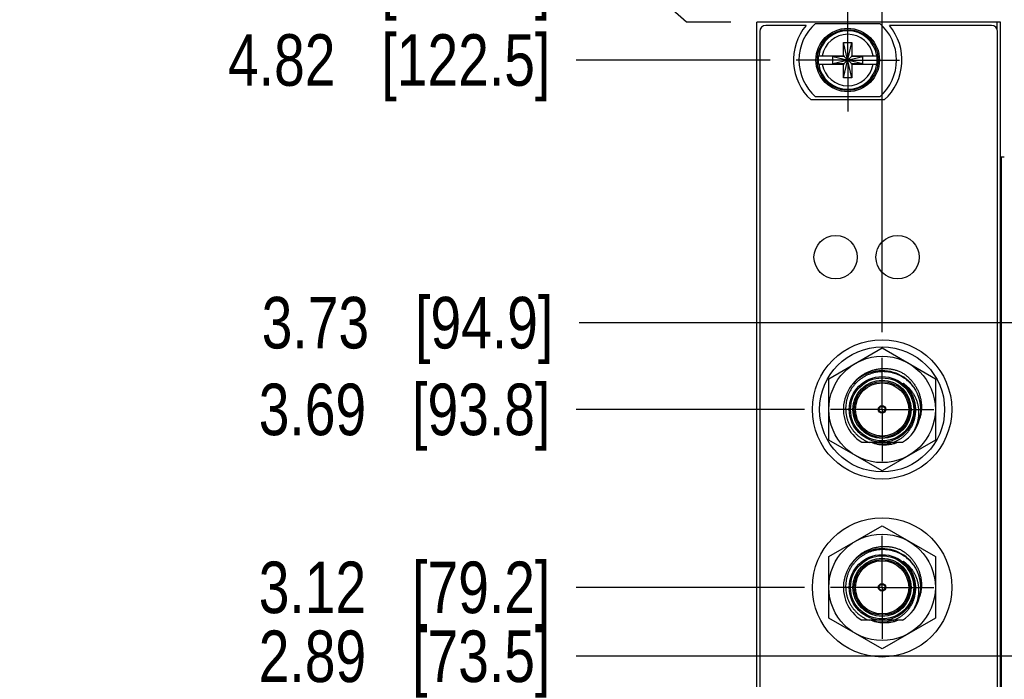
# Model space of a CAD drawing. Header units: inches. Extents: x 0 to 22, y 0 to 17.
# Tile 6 of 59: x 2.2 to 4.6, y 6.4 to 8. Entities that reach past the tile are written whole.
import ezdxf

# ---------------------------------------------------------------- set-up
doc = ezdxf.new("R2010")
doc.units = ezdxf.units.IN
doc.header["$LTSCALE"] = 1.21
doc.header["$MEASUREMENT"] = 0
doc.linetypes.add('CENTER', pattern=[0.6, 0.375, -0.075, 0.075, -0.075])
doc.layers.get('0').update_dxf_attribs({"linetype": 'CONTINUOUS'})
doc.layers.add('02___PRT_ALL_AXES', color=7, linetype='CONTINUOUS')
doc.layers.add('DIMENSIONS', color=7, linetype='CONTINUOUS')
doc.styles.get("Standard").update_dxf_attribs({"font": 'txt', "width": 0.8})
doc.dimstyles.new('DIMSTYLE_1', dxfattribs={"dimtxt": 0.125, "dimasz": 0.18, "dimexe": 0.125, "dimexo": 0.0625, "dimgap": 0.09, "dimtad": 0, "dimtih": 1, "dimtoh": 1, "dimlfac": 1.333333, "dimzin": 4, "dimdsep": 46, "dimtxsty": 'STANDARD', "dimblk": '_FILLED', "dimblk1": '_FILLED', "dimblk2": '_FILLED', "dimcen": 0.09, "dimadec": 0, "dimazin": 0, "dimtp": 0.001, "dimtm": 0.001, "dimtfac": 1, "dimtofl": 0, "dimtmove": 0, "dimatfit": 3, "dimldrblk": '_FILLED', "dimfxl": 1, "dimtolj": 1, "dimtzin": 4, "dimarcsym": 0})

# ---------------------------------------------------------------- blocks, each defined once
blk = doc.blocks.new('*D0')
at = {"layer": 'DIMENSIONS', "color": 2, "linetype": 'CONTINUOUS'}
blk.add_line((3.998, 7.8844), (3.5275, 7.8844), dxfattribs=at)
at = {"layer": 'DIMENSIONS', "color": 2, "linetype": 'CONTINUOUS', "insert": (3.465, 7.9469), "char_height": 0.125, "width": 1.225, "attachment_point": 3, "line_spacing_factor": 0.9}
blk.add_mtext('4.82{\\Ftxt.shx;\\W1.000000;\\H0.125000; }[122.5]', dxfattribs=at)
blk = doc.blocks.new('_FILLED')
at = {"color": 0, "linetype": 'BYBLOCK'}
blk.add_solid([(0, 0), (-1, 0.174), (-1, -0.174)], dxfattribs=at)
blk = doc.blocks.new('*D2')
at = {"layer": 'DIMENSIONS', "color": 2, "linetype": 'CONTINUOUS'}
for p, q in [((3.6783, 8.0799), (3.5275, 8.0799)), ((3.795, 7.9759), (3.6783, 8.0799)), ((3.9025, 7.9759), (3.795, 7.9759))]:
    blk.add_line(p, q, dxfattribs=at)
at = {"layer": 'DIMENSIONS', "color": 2, "linetype": 'CONTINUOUS', "insert": (3.465, 8.1424), "char_height": 0.125, "width": 1.525, "attachment_point": 3, "line_spacing_factor": 0.9}
blk.add_mtext('7X 4.94{\\Ftxt.shx;\\W1.000000;\\H0.125000; }[125.6]', dxfattribs=at)
blk = doc.blocks.new('*D3')
at = {"layer": 'DIMENSIONS', "color": 2, "linetype": 'CONTINUOUS'}
blk.add_line((4.0812, 7.0376), (3.5275, 7.0376), dxfattribs=at)
at = {"layer": 'DIMENSIONS', "color": 2, "linetype": 'CONTINUOUS', "insert": (3.465, 7.1001), "char_height": 0.125, "width": 1.125, "attachment_point": 3, "line_spacing_factor": 0.9}
blk.add_mtext('3.69{\\Ftxt.shx;\\W1.000000;\\H0.125000; }[93.8]', dxfattribs=at)
blk = doc.blocks.new('*D4')
at = {"layer": 'DIMENSIONS', "color": 2, "linetype": 'CONTINUOUS'}
blk.add_line((4.0812, 6.6063), (3.5275, 6.6063), dxfattribs=at)
at = {"layer": 'DIMENSIONS', "color": 2, "linetype": 'CONTINUOUS', "insert": (3.465, 6.6688), "char_height": 0.125, "width": 1.125, "attachment_point": 3, "line_spacing_factor": 0.9}
blk.add_mtext('3.12{\\Ftxt.shx;\\W1.000000;\\H0.125000; }[79.2]', dxfattribs=at)
blk = doc.blocks.new('*D5')
at = {"layer": 'DIMENSIONS', "color": 2, "linetype": 'CONTINUOUS'}
blk.add_line((4.6194, 6.4393), (3.5275, 6.4393), dxfattribs=at)
at = {"layer": 'DIMENSIONS', "color": 2, "linetype": 'CONTINUOUS', "insert": (3.465, 6.5018), "char_height": 0.125, "width": 1.125, "attachment_point": 3, "line_spacing_factor": 0.9}
blk.add_mtext('2.89{\\Ftxt.shx;\\W1.000000;\\H0.125000; }[73.5]', dxfattribs=at)
blk = doc.blocks.new('*D12')
at = {"layer": 'DIMENSIONS', "color": 2, "linetype": 'CONTINUOUS'}
for p, q in [((4.612, 7.2478), (3.5347, 7.2478)), ((4.7595, 7.0695), (4.612, 7.2478)), ((5.2733, 7.0695), (4.7595, 7.0695))]:
    blk.add_line(p, q, dxfattribs=at)
at = {"layer": 'DIMENSIONS', "color": 2, "linetype": 'CONTINUOUS', "insert": (3.4722, 7.3103), "char_height": 0.125, "width": 1.125, "attachment_point": 3, "line_spacing_factor": 0.9}
blk.add_mtext('3.73{\\Ftxt.shx;\\W1.000000;\\H0.125000; }[94.9]', dxfattribs=at)
blk = doc.blocks.new('*D23')
at = {"layer": 'DIMENSIONS', "color": 2, "linetype": 'CONTINUOUS'}
for p, q in [((4.4132, 8.2202), (4.4132, 8.4134)), ((4.2688, 8.0987), (4.4132, 8.2202)), ((4.2688, 7.2252), (4.2688, 8.0987))]:
    blk.add_line(p, q, dxfattribs=at)
at = {"layer": 'DIMENSIONS', "color": 2, "linetype": 'CONTINUOUS', "insert": (4.3507, 8.4759), "char_height": 0.125, "width": 1.225, "attachment_point": 1, "rotation": 90, "line_spacing_factor": 0.9}
blk.add_mtext('4X .11{\\Ftxt.shx;\\W1.000000;\\H0.125000; }[2.8]', dxfattribs=at)
blk = doc.blocks.new('*D26')
at = {"layer": 'DIMENSIONS', "color": 2, "linetype": 'CONTINUOUS'}
for p, q in [((5.6242, 8.2454), (5.6242, 8.4134)), ((5.4609, 8.1029), (5.6242, 8.2454)), ((5.4609, 7.2571), (5.4609, 8.1029))]:
    blk.add_line(p, q, dxfattribs=at)
at = {"layer": 'DIMENSIONS', "color": 2, "linetype": 'CONTINUOUS', "insert": (5.5617, 8.4759), "char_height": 0.125, "width": 1.125, "attachment_point": 1, "rotation": 90, "line_spacing_factor": 0.9}
blk.add_mtext('1.70{\\Ftxt.shx;\\W1.000000;\\H0.125000; }[43.2]', dxfattribs=at)
blk = doc.blocks.new('*D34')
at = {"layer": 'DIMENSIONS', "color": 2, "linetype": 'CONTINUOUS'}
blk.add_line((7.559, 7.2874), (7.559, 8.3846), dxfattribs=at)
at = {"layer": 'DIMENSIONS', "color": 2, "linetype": 'CONTINUOUS', "insert": (7.4965, 8.4471), "char_height": 0.125, "width": 1.525, "attachment_point": 1, "rotation": 90, "line_spacing_factor": 0.9}
blk.add_mtext('2X 4.50{\\Ftxt.shx;\\W1.000000;\\H0.125000; }[114.2]', dxfattribs=at)
blk = doc.blocks.new('*D39')
at = {"layer": 'DIMENSIONS', "color": 2, "linetype": 'CONTINUOUS'}
blk.add_line((8.156, 8.0384), (8.156, 8.3846), dxfattribs=at)
at = {"layer": 'DIMENSIONS', "color": 2, "linetype": 'CONTINUOUS', "insert": (8.0935, 8.4471), "char_height": 0.125, "width": 1.225, "attachment_point": 1, "rotation": 90, "line_spacing_factor": 0.9}
blk.add_mtext('5.29{\\Ftxt.shx;\\W1.000000;\\H0.125000; }[134.5]', dxfattribs=at)

msp = doc.modelspace()

# ---------------------------------------------------------------- linework, layer by layer
at = {"color": 7, "linetype": 'CONTINUOUS'}
for p, q in [((3.965, 4.1224), (3.965, 7.9759)), ((4.556, 7.9759), (3.965, 7.9759)), ((4.0847, 7.9684), (3.9875, 7.9684)), ((4.1077, 7.9732), (4.2633, 7.9732)), ((4.5335, 7.9684), (4.2864, 7.9684)), ((4.556, 4.1224), (4.556, 7.9759)), ((3.9725, 7.9534), (3.9725, 4.9009)), ((4.5485, 4.9009), (4.5485, 7.9534)), ((4.1752, 7.8415), (4.1959, 7.9272)), ((4.1752, 7.8947), (4.1752, 7.9272)), ((4.1959, 7.8415), (4.1752, 7.9272)), ((4.1752, 7.9272), (4.1959, 7.9272)), ((4.1959, 7.9272), (4.1959, 7.8947)), ((4.1145, 7.8947), (4.1767, 7.8947)), ((4.1145, 7.874), (4.1767, 7.874)), ((4.1491, 7.8756), (4.1491, 7.8931)), ((4.1491, 7.8931), (4.2219, 7.8756)), ((4.1767, 7.8931), (4.1491, 7.8931)), ((4.1491, 7.8756), (4.2219, 7.8931)), ((4.1491, 7.8756), (4.1767, 7.8756)), ((4.1752, 7.8415), (4.1752, 7.874)), ((4.1767, 7.8947), (4.1767, 7.8931)), ((4.1767, 7.8756), (4.1943, 7.8931)), ((4.1943, 7.8756), (4.1767, 7.8931)), ((4.1767, 7.874), (4.1767, 7.8756)), ((4.1943, 7.8947), (4.1943, 7.8931)), ((4.1943, 7.8947), (4.2565, 7.8947)), ((4.2219, 7.8931), (4.1943, 7.8931)), ((4.1943, 7.874), (4.1943, 7.8756)), ((4.1943, 7.8756), (4.2219, 7.8756)), ((4.1943, 7.874), (4.2565, 7.874)), ((4.1959, 7.874), (4.1959, 7.8415)), ((4.2219, 7.8756), (4.2219, 7.8931)), ((4.1959, 7.8415), (4.1752, 7.8415)), ((4.2742, 7.7876), (4.0968, 7.7876)), ((4.2633, 7.7955), (4.1077, 7.7955)), ((4.556, 7.6496), (4.5647, 7.6496)), ((4.1398, 7.1121), (4.2688, 7.1865)), ((4.2688, 7.1865), (4.3978, 7.1121)), ((4.1398, 6.9631), (4.1398, 7.1121)), ((4.3978, 7.1121), (4.3978, 6.9631)), ((4.3597, 7.0147), (4.3597, 7.0146)), ((4.2688, 6.8886), (4.1398, 6.9631)), ((4.3181, 6.9578), (4.2195, 6.9578)), ((4.3978, 6.9631), (4.2688, 6.8886)), ((4.1398, 6.6808), (4.2688, 6.7553)), ((4.2688, 6.7553), (4.3978, 6.6808)), ((4.1398, 6.5319), (4.1398, 6.6808)), ((4.3978, 6.6808), (4.3978, 6.5319)), ((4.3597, 6.5835), (4.3597, 6.5834)), ((4.2688, 6.4574), (4.1398, 6.5319)), ((4.3181, 6.5266), (4.2195, 6.5266)), ((4.3978, 6.5319), (4.2688, 6.4574))]:
    msp.add_line(p, q, dxfattribs=at)
at = {"color": 9, "linetype": 'CONTINUOUS'}
for p, q in [((4.547, 7.9759), (4.547, 7.9599)), ((4.5582, 4.6496), (4.5582, 7.6496))]:
    msp.add_line(p, q, dxfattribs=at)
at = {"color": 7, "linetype": 'CONTINUOUS'}
for centre, radius in [((4.1855, 7.8844), 0.0769), ((4.1855, 7.8844), 0.0735), ((4.1563, 7.4065), 0.0525), ((4.3063, 7.4065), 0.0525), ((4.2688, 7.0376), 0.1688), ((4.2688, 7.0376), 0.1515), ((4.2688, 7.0376), 0.129), ((4.2688, 7.0376), 0.0795), ((4.2688, 7.0376), 0.0675), ((4.2688, 7.0376), 0.009), ((4.2688, 7.0376), 0.0075), ((4.2688, 6.6063), 0.1688), ((4.2688, 6.6063), 0.129), ((4.2688, 6.6063), 0.0795), ((4.2688, 6.6063), 0.0675), ((4.2688, 6.6063), 0.009), ((4.2688, 6.6063), 0.0075)]:
    msp.add_circle(centre, radius, dxfattribs=at)
at = {"color": 9, "linetype": 'CONTINUOUS'}
for centre, radius in [((4.2688, 7.0376), 0.0765), ((4.2688, 7.0376), 0.0705), ((4.2688, 7.0376), 0.0645), ((4.2688, 6.6063), 0.0765), ((4.2688, 6.6063), 0.0705), ((4.2688, 6.6063), 0.0645)]:
    msp.add_circle(centre, radius, dxfattribs=at)
at = {"color": 7, "linetype": 'CONTINUOUS'}
for centre, radius, start, end in [((3.9875, 7.9534), 0.015, 90, 180), ((4.1855, 7.8844), 0.1313, 140.2082, 227.4886), ((4.1855, 7.8844), 0.1181, 131.203, 228.797), ((4.1855, 7.8844), 0.1181, 311.203, 48.797), ((4.1855, 7.8844), 0.1313, 312.5114, 39.7918), ((4.5335, 7.9534), 0.015, 0, 90), ((4.1855, 7.8844), 0.0717, 171.7166, 188.2834), ((4.1855, 7.8844), 0.0717, 351.7166, 8.2834), ((4.2688, 7.0376), 0.0938, 29.814, 238.277), ((4.2688, 7.0376), 0.0938, 301.723, 29.4671), ((4.2688, 7.0376), 0.0836, 252.4753, 287.5247), ((4.2688, 6.6063), 0.0938, 29.814, 238.277), ((4.2688, 6.6063), 0.0938, 301.723, 29.4671), ((4.2688, 6.6063), 0.0836, 252.4753, 287.5247)]:
    msp.add_arc(centre, radius, start, end, dxfattribs=at)
at = {"color": 9, "linetype": 'CONTINUOUS'}
for centre, radius, start, end in [((4.1855, 7.8844), 0.071, 8.3637, 171.6363), ((4.1855, 7.8844), 0.0624, 9.5336, 170.4664), ((4.1855, 7.8844), 0.071, 188.3637, 351.6363), ((4.1855, 7.8844), 0.0624, 189.5336, 350.4664), ((4.2688, 7.0376), 0.0814, 5.2722, 50.038), ((4.2688, 6.6063), 0.0814, 5.2722, 50.038)]:
    msp.add_arc(centre, radius, start, end, dxfattribs=at)
at = {"color": 7, "linetype": 'CONTINUOUS'}
for points, knots in [([(4.1943, 7.0945), (4.1951, 7.0957), (4.1967, 7.098), (4.1993, 7.1013), (4.202, 7.1045), (4.2058, 7.1086), (4.2108, 7.1134), (4.2163, 7.1177), (4.2209, 7.1209), (4.2245, 7.1231), (4.2281, 7.1252), (4.2331, 7.1277), (4.2395, 7.1305), (4.2475, 7.1331), (4.2556, 7.1351), (4.2625, 7.1361), (4.2681, 7.1366), (4.2723, 7.1368), (4.2765, 7.1368), (4.2821, 7.1366), (4.289, 7.1358), (4.2959, 7.1345), (4.3013, 7.1331), (4.3053, 7.1319), (4.3093, 7.1306), (4.3119, 7.1295), (4.3132, 7.129)], [0, 0, 0, 0, 0.031253, 0.062507, 0.09376, 0.125014, 0.187506, 0.249998, 0.281251, 0.312505, 0.343758, 0.375012, 0.437504, 0.499997, 0.56249, 0.624983, 0.656237, 0.68749, 0.718744, 0.749998, 0.812491, 0.874985, 0.906239, 0.937492, 0.968746, 1, 1, 1, 1]), ([(4.2688, 7.1291), (4.2675, 7.1291), (4.265, 7.129), (4.2611, 7.1287), (4.2573, 7.1282), (4.2523, 7.1273), (4.2461, 7.1258), (4.24, 7.1238), (4.2353, 7.1219), (4.2318, 7.1204), (4.2283, 7.1186), (4.2239, 7.1162), (4.2185, 7.1127), (4.2124, 7.108), (4.2068, 7.1029), (4.2016, 7.0972), (4.1969, 7.0912), (4.1927, 7.0847), (4.1891, 7.0779), (4.1861, 7.0709), (4.1837, 7.0636), (4.182, 7.0561), (4.1809, 7.0485), (4.1804, 7.0409), (4.1807, 7.0332), (4.1815, 7.0256), (4.1831, 7.0181), (4.1853, 7.0107), (4.1881, 7.0036), (4.1916, 6.9968), (4.1956, 6.9902), (4.1995, 6.9851), (4.2028, 6.9813), (4.2054, 6.9785), (4.2082, 6.9758), (4.212, 6.9724), (4.217, 6.9684), (4.2224, 6.965), (4.2268, 6.9625), (4.2303, 6.9608), (4.2338, 6.9592), (4.2361, 6.9583), (4.2373, 6.9578)], [0, 0, 0, 0, 0.015628, 0.031256, 0.046884, 0.062512, 0.093761, 0.12501, 0.140638, 0.156266, 0.171894, 0.187522, 0.218771, 0.25002, 0.281269, 0.312517, 0.343766, 0.375014, 0.406263, 0.437511, 0.468759, 0.500008, 0.531256, 0.562504, 0.593752, 0.625, 0.656248, 0.687496, 0.718743, 0.749991, 0.781238, 0.812486, 0.828113, 0.843741, 0.859368, 0.874996, 0.906243, 0.93749, 0.953118, 0.968745, 0.984373, 1, 1, 1, 1]), ([(4.3504, 7.0837), (4.3494, 7.0855), (4.3477, 7.088), (4.3453, 7.0914), (4.3429, 7.0946), (4.3396, 7.0985), (4.3353, 7.1029), (4.3308, 7.107), (4.326, 7.1109), (4.321, 7.1144), (4.3158, 7.1175), (4.3103, 7.1203), (4.3047, 7.1228), (4.2999, 7.1245), (4.296, 7.1257), (4.2921, 7.1267), (4.2871, 7.1278), (4.282, 7.1285), (4.278, 7.1289), (4.2739, 7.1291), (4.2708, 7.1292), (4.2688, 7.1291)], [0, 0, 0, 0, 0.062499, 0.093753, 0.125006, 0.187505, 0.250004, 0.312502, 0.375001, 0.4375, 0.499998, 0.562496, 0.624995, 0.687493, 0.718746, 0.75, 0.812498, 0.874996, 0.906249, 0.937502, 1, 1, 1, 1]), ([(4.3132, 7.129), (4.3144, 7.1283), (4.3168, 7.1269), (4.3203, 7.1247), (4.3237, 7.1223), (4.3281, 7.1189), (4.3334, 7.1143), (4.3383, 7.1093), (4.3419, 7.1051), (4.3445, 7.1018), (4.3469, 7.0984), (4.35, 7.0938), (4.3534, 7.0877), (4.3569, 7.0802), (4.3598, 7.0723), (4.3616, 7.0656), (4.3627, 7.0601), (4.3633, 7.056), (4.3638, 7.0518), (4.3642, 7.0463), (4.3642, 7.0393), (4.3636, 7.0324), (4.3627, 7.0269), (4.3619, 7.0228), (4.3609, 7.0187), (4.3601, 7.0161), (4.3597, 7.0147)], [0, 0, 0, 0, 0.031253, 0.062507, 0.093761, 0.125015, 0.187509, 0.250002, 0.281256, 0.312509, 0.343763, 0.375017, 0.43751, 0.500003, 0.562496, 0.624988, 0.656242, 0.687495, 0.718749, 0.750002, 0.812494, 0.874986, 0.90624, 0.937493, 0.968747, 1, 1, 1, 1]), ([(4.3301, 7.09), (4.3296, 7.0906), (4.3289, 7.0914), (4.328, 7.0924), (4.3273, 7.0932), (4.3266, 7.094), (4.3258, 7.0947), (4.3251, 7.0955), (4.3245, 7.0961), (4.324, 7.0966), (4.3236, 7.0969), (4.3232, 7.0973), (4.3228, 7.0977), (4.3224, 7.098), (4.3221, 7.0983), (4.3219, 7.0986), (4.3217, 7.0987), (4.3215, 7.0989), (4.3213, 7.0991), (4.3211, 7.0993), (4.3209, 7.0995), (4.3207, 7.0996), (4.3205, 7.0998), (4.3204, 7.0999), (4.3203, 7.1), (4.3202, 7.1001), (4.3201, 7.1002), (4.32, 7.1003), (4.32, 7.1004), (4.3199, 7.1004), (4.3199, 7.1005), (4.3198, 7.1005), (4.3198, 7.1006), (4.3197, 7.1006), (4.3197, 7.1007), (4.3197, 7.1007), (4.3197, 7.1007), (4.3196, 7.1007), (4.3196, 7.1008), (4.3196, 7.1008), (4.3196, 7.1008), (4.3196, 7.1008), (4.3196, 7.1008), (4.3196, 7.1008), (4.3196, 7.1008), (4.3196, 7.1008), (4.3196, 7.1009), (4.3196, 7.1009), (4.3197, 7.1009), (4.3197, 7.1008), (4.3197, 7.1008), (4.3198, 7.1008), (4.3198, 7.1008), (4.3198, 7.1008), (4.3198, 7.1008), (4.3199, 7.1008), (4.3199, 7.1007), (4.32, 7.1007), (4.32, 7.1007), (4.3201, 7.1006), (4.3202, 7.1006), (4.3203, 7.1005), (4.3204, 7.1004), (4.3205, 7.1004), (4.3207, 7.1003), (4.3208, 7.1002), (4.3209, 7.1001), (4.321, 7.1001), (4.3211, 7.1)], [0, 0, 0, 0, 0.125509, 0.188264, 0.251019, 0.313773, 0.376525, 0.439276, 0.502024, 0.533397, 0.564768, 0.596138, 0.627506, 0.658871, 0.690233, 0.705912, 0.72159, 0.737265, 0.752939, 0.76861, 0.784277, 0.799939, 0.815595, 0.823419, 0.83124, 0.839058, 0.84687, 0.854676, 0.862472, 0.866365, 0.870253, 0.874135, 0.878008, 0.881869, 0.88571, 0.88762, 0.889517, 0.891396, 0.893244, 0.89415, 0.895035, 0.89589, 0.896696, 0.897433, 0.897784, 0.898132, 0.898862, 0.899656, 0.901368, 0.90317, 0.905015, 0.906885, 0.908771, 0.910669, 0.912575, 0.914487, 0.918326, 0.922178, 0.92604, 0.929909, 0.937663, 0.945431, 0.95321, 0.960997, 0.968789, 0.976587, 0.984388, 1, 1, 1, 1]), ([(4.3211, 7.1), (4.3223, 7.0992), (4.3246, 7.0975), (4.3279, 7.0948), (4.3312, 7.0919), (4.3342, 7.0889), (4.3371, 7.0856), (4.3398, 7.0823), (4.3423, 7.0788), (4.3447, 7.0752), (4.3469, 7.0715), (4.3488, 7.0676), (4.3506, 7.0637), (4.3522, 7.0597), (4.3536, 7.0556), (4.3551, 7.0501), (4.3566, 7.043), (4.3573, 7.0358), (4.3574, 7.0301), (4.3574, 7.0258), (4.3571, 7.0215), (4.3566, 7.0172), (4.3558, 7.0129), (4.3546, 7.0073), (4.3526, 7.0004), (4.3499, 6.9937), (4.3474, 6.9885), (4.3454, 6.9847), (4.3431, 6.981), (4.3415, 6.9786), (4.3407, 6.9775)], [0, 0, 0, 0, 0.031234, 0.062469, 0.093705, 0.124943, 0.156182, 0.187423, 0.218665, 0.249908, 0.281152, 0.312398, 0.343645, 0.374893, 0.406142, 0.437392, 0.499877, 0.562367, 0.593622, 0.624879, 0.656137, 0.687396, 0.718655, 0.749916, 0.812423, 0.874933, 0.906199, 0.937465, 0.968732, 1, 1, 1, 1]), ([(4.3499, 7.0449), (4.3497, 7.0469), (4.349, 7.0511), (4.3476, 7.0572), (4.3461, 7.0622), (4.3446, 7.0661), (4.343, 7.0699), (4.3407, 7.0746), (4.3381, 7.0791), (4.3358, 7.0826), (4.334, 7.0852), (4.3321, 7.0876), (4.3308, 7.0893), (4.3301, 7.09)], [0, 0, 0, 0, 0.124976, 0.249959, 0.374948, 0.437456, 0.499965, 0.624961, 0.749958, 0.812468, 0.874978, 0.937489, 1, 1, 1, 1]), ([(4.2959, 6.9578), (4.297, 6.9582), (4.2991, 6.9591), (4.3023, 6.9605), (4.3054, 6.962), (4.3095, 6.9642), (4.3143, 6.9672), (4.3189, 6.9707), (4.3225, 6.9736), (4.325, 6.976), (4.3274, 6.9784), (4.3305, 6.9818), (4.3342, 6.9863), (4.3381, 6.992), (4.3415, 6.998), (4.3439, 7.0032), (4.3455, 7.0075), (4.3466, 7.0108), (4.3476, 7.0141), (4.3487, 7.0186), (4.3498, 7.0242), (4.3503, 7.0299), (4.3505, 7.0345), (4.3504, 7.038), (4.3502, 7.0414), (4.35, 7.0437), (4.3499, 7.0449)], [0, 0, 0, 0, 0.031253, 0.062508, 0.093761, 0.125015, 0.187509, 0.250003, 0.281256, 0.31251, 0.343764, 0.375017, 0.43751, 0.500004, 0.562497, 0.62499, 0.656243, 0.687496, 0.71875, 0.750003, 0.812495, 0.874988, 0.906241, 0.937494, 0.968747, 1, 1, 1, 1]), ([(4.3077, 6.9578), (4.3064, 6.9573), (4.3038, 6.9563), (4.2997, 6.955), (4.2957, 6.9538), (4.2915, 6.9529), (4.2873, 6.9522), (4.2831, 6.9516), (4.2789, 6.9513), (4.2746, 6.9512), (4.2704, 6.9513), (4.2661, 6.9516), (4.2619, 6.9521), (4.2578, 6.9529), (4.2536, 6.9538), (4.2495, 6.9549), (4.2455, 6.9563), (4.2428, 6.9573), (4.2415, 6.9578)], [0, 0, 0, 0, 0.0625, 0.125, 0.187501, 0.250001, 0.312501, 0.375001, 0.437501, 0.500001, 0.562501, 0.625001, 0.687501, 0.750001, 0.812501, 0.875, 0.9375, 1, 1, 1, 1]), ([(4.1943, 6.6633), (4.1951, 6.6644), (4.1967, 6.6667), (4.1993, 6.67), (4.202, 6.6732), (4.2058, 6.6773), (4.2108, 6.6821), (4.2163, 6.6865), (4.2209, 6.6896), (4.2245, 6.6919), (4.2281, 6.6939), (4.2331, 6.6965), (4.2395, 6.6992), (4.2475, 6.7019), (4.2556, 6.7038), (4.2625, 6.7049), (4.2681, 6.7053), (4.2723, 6.7055), (4.2765, 6.7055), (4.2821, 6.7053), (4.289, 6.7046), (4.2959, 6.7033), (4.3013, 6.7019), (4.3053, 6.7007), (4.3093, 6.6993), (4.3119, 6.6983), (4.3132, 6.6978)], [0, 0, 0, 0, 0.031253, 0.062507, 0.09376, 0.125014, 0.187506, 0.249998, 0.281251, 0.312505, 0.343758, 0.375012, 0.437504, 0.499997, 0.56249, 0.624983, 0.656237, 0.68749, 0.718744, 0.749998, 0.812491, 0.874985, 0.906239, 0.937492, 0.968746, 1, 1, 1, 1]), ([(4.2688, 6.6979), (4.2675, 6.6978), (4.265, 6.6977), (4.2611, 6.6974), (4.2573, 6.6969), (4.2523, 6.6961), (4.2461, 6.6946), (4.24, 6.6926), (4.2353, 6.6907), (4.2318, 6.6891), (4.2283, 6.6874), (4.2239, 6.6849), (4.2185, 6.6815), (4.2124, 6.6768), (4.2068, 6.6716), (4.2016, 6.666), (4.1969, 6.6599), (4.1927, 6.6535), (4.1891, 6.6467), (4.1861, 6.6396), (4.1837, 6.6324), (4.182, 6.6249), (4.1809, 6.6173), (4.1804, 6.6096), (4.1807, 6.602), (4.1815, 6.5944), (4.1831, 6.5868), (4.1853, 6.5795), (4.1881, 6.5724), (4.1916, 6.5655), (4.1956, 6.559), (4.1995, 6.5539), (4.2028, 6.55), (4.2054, 6.5472), (4.2082, 6.5445), (4.212, 6.5411), (4.217, 6.5372), (4.2224, 6.5337), (4.2268, 6.5312), (4.2303, 6.5295), (4.2338, 6.528), (4.2361, 6.527), (4.2373, 6.5266)], [0, 0, 0, 0, 0.015628, 0.031256, 0.046884, 0.062512, 0.093761, 0.12501, 0.140638, 0.156266, 0.171894, 0.187522, 0.218771, 0.25002, 0.281269, 0.312517, 0.343766, 0.375014, 0.406263, 0.437511, 0.468759, 0.500008, 0.531256, 0.562504, 0.593752, 0.625, 0.656248, 0.687496, 0.718743, 0.749991, 0.781238, 0.812486, 0.828113, 0.843741, 0.859368, 0.874996, 0.906243, 0.93749, 0.953118, 0.968745, 0.984373, 1, 1, 1, 1]), ([(4.3504, 6.6525), (4.3494, 6.6542), (4.3477, 6.6568), (4.3453, 6.6601), (4.3429, 6.6634), (4.3396, 6.6673), (4.3353, 6.6717), (4.3308, 6.6758), (4.326, 6.6796), (4.321, 6.6831), (4.3158, 6.6863), (4.3103, 6.6891), (4.3047, 6.6915), (4.2999, 6.6932), (4.296, 6.6944), (4.2921, 6.6955), (4.2871, 6.6965), (4.282, 6.6973), (4.278, 6.6976), (4.2739, 6.6979), (4.2708, 6.6979), (4.2688, 6.6979)], [0, 0, 0, 0, 0.062499, 0.093753, 0.125006, 0.187505, 0.250004, 0.312502, 0.375001, 0.4375, 0.499998, 0.562496, 0.624995, 0.687493, 0.718746, 0.75, 0.812498, 0.874996, 0.906249, 0.937502, 1, 1, 1, 1]), ([(4.3132, 6.6978), (4.3144, 6.6971), (4.3168, 6.6957), (4.3203, 6.6934), (4.3237, 6.691), (4.3281, 6.6876), (4.3334, 6.6831), (4.3383, 6.6781), (4.3419, 6.6739), (4.3445, 6.6706), (4.3469, 6.6672), (4.35, 6.6625), (4.3534, 6.6565), (4.3569, 6.6489), (4.3598, 6.6411), (4.3616, 6.6343), (4.3627, 6.6289), (4.3633, 6.6247), (4.3638, 6.6206), (4.3642, 6.615), (4.3642, 6.6081), (4.3636, 6.6011), (4.3627, 6.5956), (4.3619, 6.5915), (4.3609, 6.5875), (4.3601, 6.5848), (4.3597, 6.5835)], [0, 0, 0, 0, 0.031253, 0.062507, 0.093761, 0.125015, 0.187509, 0.250002, 0.281256, 0.312509, 0.343763, 0.375017, 0.43751, 0.500003, 0.562496, 0.624988, 0.656242, 0.687495, 0.718749, 0.750002, 0.812494, 0.874986, 0.90624, 0.937493, 0.968747, 1, 1, 1, 1]), ([(4.3301, 6.6588), (4.3296, 6.6593), (4.3289, 6.6601), (4.328, 6.6612), (4.3273, 6.6619), (4.3266, 6.6627), (4.3258, 6.6635), (4.3251, 6.6642), (4.3245, 6.6648), (4.324, 6.6653), (4.3236, 6.6657), (4.3232, 6.666), (4.3228, 6.6664), (4.3224, 6.6668), (4.3221, 6.6671), (4.3219, 6.6673), (4.3217, 6.6675), (4.3215, 6.6677), (4.3213, 6.6679), (4.3211, 6.668), (4.3209, 6.6682), (4.3207, 6.6684), (4.3205, 6.6685), (4.3204, 6.6687), (4.3203, 6.6688), (4.3202, 6.6688), (4.3201, 6.6689), (4.32, 6.669), (4.32, 6.6691), (4.3199, 6.6692), (4.3199, 6.6692), (4.3198, 6.6693), (4.3198, 6.6693), (4.3197, 6.6694), (4.3197, 6.6694), (4.3197, 6.6694), (4.3197, 6.6695), (4.3196, 6.6695), (4.3196, 6.6695), (4.3196, 6.6695), (4.3196, 6.6695), (4.3196, 6.6696), (4.3196, 6.6696), (4.3196, 6.6696), (4.3196, 6.6696), (4.3196, 6.6696), (4.3196, 6.6696), (4.3196, 6.6696), (4.3197, 6.6696), (4.3197, 6.6696), (4.3197, 6.6696), (4.3198, 6.6696), (4.3198, 6.6696), (4.3198, 6.6695), (4.3198, 6.6695), (4.3199, 6.6695), (4.3199, 6.6695), (4.32, 6.6695), (4.32, 6.6694), (4.3201, 6.6694), (4.3202, 6.6693), (4.3203, 6.6693), (4.3204, 6.6692), (4.3205, 6.6691), (4.3207, 6.6691), (4.3208, 6.669), (4.3209, 6.6689), (4.321, 6.6688), (4.3211, 6.6688)], [0, 0, 0, 0, 0.125509, 0.188264, 0.251019, 0.313773, 0.376525, 0.439276, 0.502024, 0.533397, 0.564768, 0.596138, 0.627506, 0.658871, 0.690233, 0.705912, 0.72159, 0.737265, 0.752939, 0.76861, 0.784277, 0.799939, 0.815595, 0.823419, 0.83124, 0.839058, 0.84687, 0.854676, 0.862472, 0.866365, 0.870253, 0.874135, 0.878008, 0.881869, 0.88571, 0.88762, 0.889517, 0.891396, 0.893244, 0.89415, 0.895035, 0.89589, 0.896696, 0.897433, 0.897784, 0.898132, 0.898862, 0.899656, 0.901368, 0.90317, 0.905015, 0.906885, 0.908771, 0.910669, 0.912575, 0.914487, 0.918326, 0.922178, 0.92604, 0.929909, 0.937663, 0.945431, 0.95321, 0.960997, 0.968789, 0.976587, 0.984388, 1, 1, 1, 1]), ([(4.3211, 6.6688), (4.3223, 6.6679), (4.3246, 6.6663), (4.3279, 6.6635), (4.3312, 6.6607), (4.3342, 6.6576), (4.3371, 6.6544), (4.3398, 6.651), (4.3423, 6.6476), (4.3447, 6.6439), (4.3469, 6.6402), (4.3488, 6.6364), (4.3506, 6.6324), (4.3522, 6.6284), (4.3536, 6.6243), (4.3551, 6.6188), (4.3566, 6.6117), (4.3573, 6.6046), (4.3574, 6.5988), (4.3574, 6.5945), (4.3571, 6.5902), (4.3566, 6.5859), (4.3558, 6.5817), (4.3546, 6.576), (4.3526, 6.5691), (4.3499, 6.5624), (4.3474, 6.5573), (4.3454, 6.5535), (4.3431, 6.5498), (4.3415, 6.5474), (4.3407, 6.5462)], [0, 0, 0, 0, 0.031234, 0.062469, 0.093705, 0.124943, 0.156182, 0.187423, 0.218665, 0.249908, 0.281152, 0.312398, 0.343645, 0.374893, 0.406142, 0.437392, 0.499877, 0.562367, 0.593622, 0.624879, 0.656137, 0.687396, 0.718655, 0.749916, 0.812423, 0.874933, 0.906199, 0.937465, 0.968732, 1, 1, 1, 1]), ([(4.3499, 6.6136), (4.3497, 6.6157), (4.349, 6.6198), (4.3476, 6.6259), (4.3461, 6.6309), (4.3446, 6.6348), (4.343, 6.6387), (4.3407, 6.6434), (4.3381, 6.6479), (4.3358, 6.6514), (4.334, 6.6539), (4.3321, 6.6564), (4.3308, 6.658), (4.3301, 6.6588)], [0, 0, 0, 0, 0.124976, 0.249959, 0.374948, 0.437456, 0.499965, 0.624961, 0.749958, 0.812468, 0.874978, 0.937489, 1, 1, 1, 1]), ([(4.2959, 6.5266), (4.297, 6.527), (4.2991, 6.5278), (4.3023, 6.5292), (4.3054, 6.5307), (4.3095, 6.5329), (4.3143, 6.536), (4.3189, 6.5394), (4.3225, 6.5424), (4.325, 6.5447), (4.3274, 6.5472), (4.3305, 6.5506), (4.3342, 6.555), (4.3381, 6.5607), (4.3415, 6.5667), (4.3439, 6.572), (4.3455, 6.5763), (4.3466, 6.5795), (4.3476, 6.5828), (4.3487, 6.5873), (4.3498, 6.593), (4.3503, 6.5987), (4.3505, 6.6033), (4.3504, 6.6067), (4.3502, 6.6102), (4.35, 6.6125), (4.3499, 6.6136)], [0, 0, 0, 0, 0.031253, 0.062508, 0.093761, 0.125015, 0.187509, 0.250003, 0.281256, 0.31251, 0.343764, 0.375017, 0.43751, 0.500004, 0.562497, 0.62499, 0.656243, 0.687496, 0.71875, 0.750003, 0.812495, 0.874988, 0.906241, 0.937494, 0.968747, 1, 1, 1, 1]), ([(4.3077, 6.5266), (4.3064, 6.526), (4.3038, 6.525), (4.2997, 6.5237), (4.2957, 6.5226), (4.2915, 6.5216), (4.2873, 6.5209), (4.2831, 6.5204), (4.2789, 6.5201), (4.2746, 6.52), (4.2704, 6.5201), (4.2661, 6.5204), (4.2619, 6.5209), (4.2578, 6.5216), (4.2536, 6.5225), (4.2495, 6.5237), (4.2455, 6.525), (4.2428, 6.5261), (4.2415, 6.5266)], [0, 0, 0, 0, 0.0625, 0.125, 0.187501, 0.250001, 0.312501, 0.375001, 0.437501, 0.500001, 0.562501, 0.625001, 0.687501, 0.750001, 0.812501, 0.875, 0.9375, 1, 1, 1, 1])]:
    msp.add_open_spline(points, degree=3, knots=knots, dxfattribs=at)
for points in [[(4.3597, 7.0146), (4.3597, 7.0146), (4.3597, 7.0146), (4.3597, 7.0146)], [(4.3597, 6.5834), (4.3597, 6.5834), (4.3597, 6.5834), (4.3597, 6.5834)]]:
    msp.add_open_spline(points, degree=3, dxfattribs=at)
at = {"layer": '02___PRT_ALL_AXES', "color": 7, "linetype": 'CENTER'}
for p, q in [((4.1855, 7.8844), (4.1855, 8.0094)), ((4.1855, 7.8844), (4.0605, 7.8844)), ((4.1855, 7.8844), (4.1855, 7.7593)), ((4.1855, 7.8844), (4.3106, 7.8844)), ((4.2688, 7.0376), (4.2688, 7.1627)), ((4.2688, 7.0376), (4.1437, 7.0376)), ((4.2688, 7.0376), (4.2688, 6.9125)), ((4.2688, 7.0376), (4.3939, 7.0376)), ((4.2688, 6.6063), (4.2688, 6.7314)), ((4.2688, 6.6063), (4.1437, 6.6063)), ((4.2688, 6.6063), (4.2688, 6.4813)), ((4.2688, 6.6063), (4.3939, 6.6063))]:
    msp.add_line(p, q, dxfattribs=at)

# ---------------------------------------------------------------- dimensions: what is measured, and where the dimension line sits
at = {"layer": 'DIMENSIONS', "color": 2, "linetype": 'CONTINUOUS'}
for feature_location, offset, dtype, origin, text, picture, middle in [((7.559, 7.2874), (0, 1.0972), 1, (4.1855, 7.2249), '2X <>', '*D34', (7.559, 9.2096)), ((4.2688, 7.2252), (0.1444, 1.1882), 0, (4.1855, 7.1627), '4X <>', '*D23', (4.4132, 9.0884)), ((3.9025, 7.9759), (-0.375, 0.1041), 0, (3.965, 4.2687), '7X <>', '*D2', (2.7025, 8.0799))]:
    dim = msp.add_ordinate_dim(feature_location=feature_location, offset=offset, dtype=dtype, origin=origin, text=text, dimstyle='DIMSTYLE_1', override={"dimtad": 1, "dimtih": 0, "dimtoh": 0}, dxfattribs=at)
    dim.commit()
    dim.dimension.update_dxf_attribs({"geometry": picture, "text_midpoint": middle})
for feature_location, offset, dtype, origin, picture, middle in [((8.156, 8.0384), (0, 0.3463), 1, (4.1855, 7.9759), '*D39', (8.156, 9.0596)), ((5.4609, 7.2571), (0.1633, 1.1563), 0, (4.1855, 7.1946), '*D26', (5.6242, 9.0384)), ((3.998, 7.8844), (-0.4704, 0), 0, (4.0605, 4.2687), '*D0', (2.8525, 7.8844)), ((5.2733, 7.0695), (-1.7386, 0.1783), 0, (5.3358, 4.2687), '*D12', (2.9097, 7.2478)), ((4.0812, 7.0376), (-0.5537, 0), 0, (4.1437, 4.2687), '*D3', (2.9025, 7.0376)), ((4.0812, 6.6063), (-0.5537, 0), 0, (4.1437, 4.2687), '*D4', (2.9025, 6.6063)), ((4.6194, 6.4393), (-1.0919, 0), 0, (4.6819, 4.2687), '*D5', (2.9025, 6.4393))]:
    dim = msp.add_ordinate_dim(feature_location=feature_location, offset=offset, dtype=dtype, origin=origin, dimstyle='DIMSTYLE_1', override={"dimtad": 1, "dimtih": 0, "dimtoh": 0}, dxfattribs=at)
    dim.commit()
    dim.dimension.update_dxf_attribs({"geometry": picture, "text_midpoint": middle})

doc.saveas('drawing.dxf')
